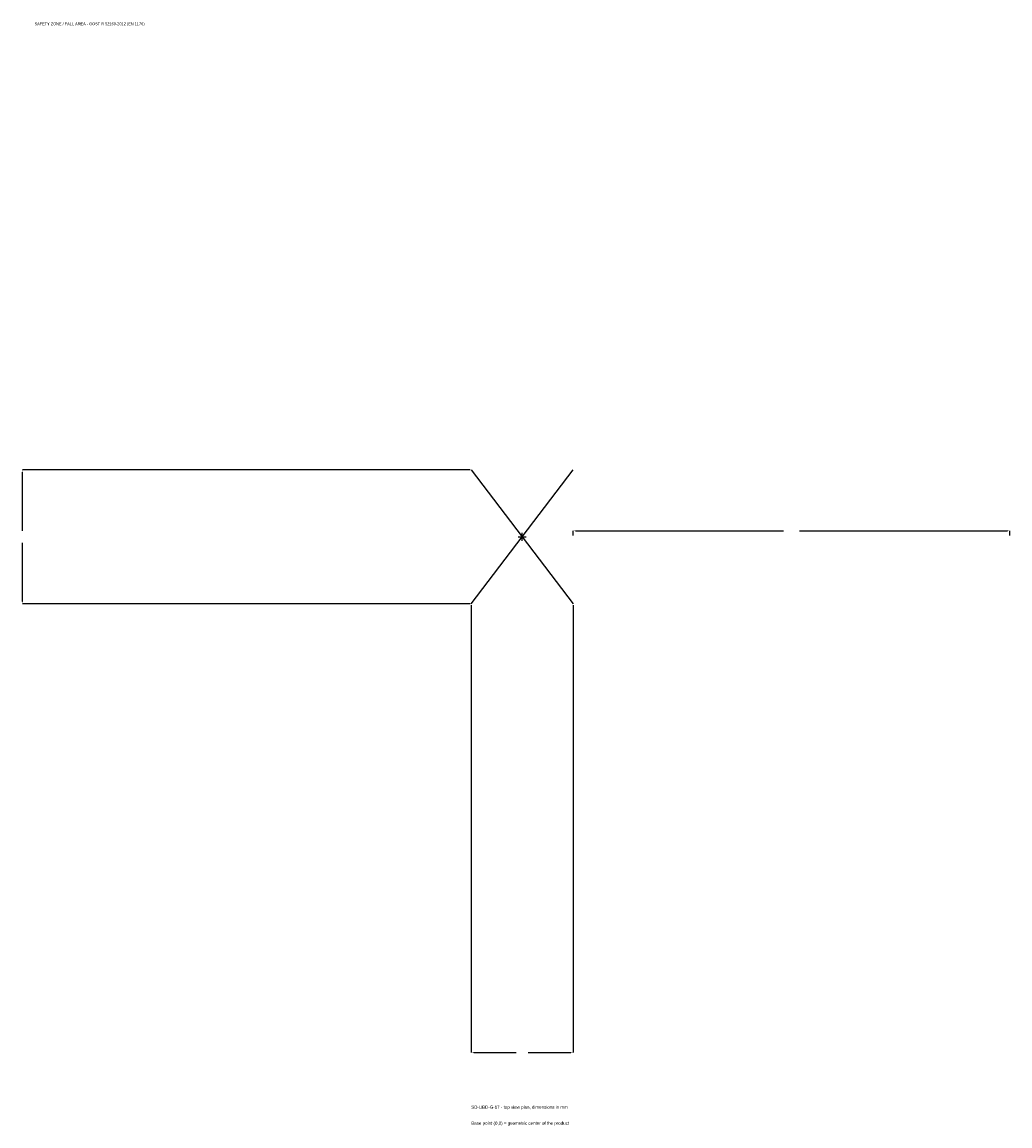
# Model space of a CAD drawing. Extents: x -1718 to 1675, y -2024 to 1768.
import ezdxf

# ---------------------------------------------------------------- set-up
doc = ezdxf.new("R2010")
doc.units = 0
for name, color, linetype in [('GP_MAF_zona_bezopasnosti', 1, 'Continuous'), ('ZSK_DANNYE', 3, 'Continuous'), ('ZSK_KONTUR', 7, 'Continuous'), ('ZSK_RAZMERY', 8, 'Continuous')]:
    doc.layers.add(name, color=color, linetype=linetype)
doc.dimstyles.new('ORION', dxfattribs={"dimtxt": 13.8, "dimasz": 8.28, "dimexe": 1.25, "dimexo": 4.14, "dimtad": 1, "dimcen": 2.5, "dimazin": 3, "dimtfac": 1, "dimtmove": 0, "dimatfit": 3})

# ---------------------------------------------------------------- blocks, each defined once
blk = doc.blocks.new('_CLOSEDFILLED')
at = {"color": 0, "linetype": 'BYBLOCK'}
blk.add_solid([(-1, 0.16), (0, 0), (-1, -0.16)], dxfattribs=at)
blk = doc.blocks.new('*D1')
for p, q in [((-175, -234.14), (-175, -1771.4)), ((175, -234.14), (175, -1771.4)), ((-166.72, -1771.4), (-20.7, -1771.4)), ((20.7, -1771.4), (166.72, -1771.4))]:
    blk.add_line(p, q)
at = {"layer": 'Defpoints'}
for p in [(-175, -230), (175, -230), (-175, -1771.4)]:
    blk.add_point(p, dxfattribs=at)
at = {"layer": 'ZSK_RAZMERY', "xscale": 8.28, "yscale": 8.28, "rotation": 180}
blk.add_blockref('_CLOSEDFILLED', (-175, -1771.4), dxfattribs=at)
at = {"layer": 'ZSK_RAZMERY', "xscale": 8.28, "yscale": 8.28}
blk.add_blockref('_CLOSEDFILLED', (175, -1771.4), dxfattribs=at)
blk = doc.blocks.new('*D2')
for p, q in [((-179.14, 230), (-1716.4, 230)), ((-1716.4, 20.7), (-1716.4, 221.72)), ((-1716.4, -221.72), (-1716.4, -20.7)), ((-179.14, -230), (-1716.4, -230))]:
    blk.add_line(p, q)
at = {"layer": 'Defpoints'}
for p in [(-175, 230), (-1716.4, -230), (-175, -230)]:
    blk.add_point(p, dxfattribs=at)
at = {"layer": 'ZSK_RAZMERY', "xscale": 8.28, "yscale": 8.28}
for p, rotation in [((-1716.4, 230), 90), ((-1716.4, -230), 270)]:
    blk.add_blockref('_CLOSEDFILLED', p, dxfattribs=dict(at, rotation=rotation))
blk = doc.blocks.new('*D3')
for p, q in [((175, 4.14), (175, 20.7)), ((183.28, 20.7), (897.4, 20.7)), ((952.6, 20.7), (1666.72, 20.7)), ((1675, 4.14), (1675, 20.7))]:
    blk.add_line(p, q)
at = {"layer": 'Defpoints'}
for p in [(175, 20.7), (175, 0), (1675, 0)]:
    blk.add_point(p, dxfattribs=at)
at = {"layer": 'ZSK_RAZMERY', "xscale": 8.28, "yscale": 8.28, "rotation": 180}
blk.add_blockref('_CLOSEDFILLED', (175, 20.7), dxfattribs=at)
at = {"layer": 'ZSK_RAZMERY', "xscale": 8.28, "yscale": 8.28}
blk.add_blockref('_CLOSEDFILLED', (1675, 20.7), dxfattribs=at)
blk = doc.blocks.new('B1')
at = {"layer": 'ZSK_KONTUR'}
for p, q in [((-175, -230), (175, 230)), ((-175, 230), (175, -230))]:
    blk.add_line(p, q, dxfattribs=at)
at = {"layer": 'ZSK_RAZMERY'}
for p, q in [((-14, 0), (14, 0)), ((0, -14), (0, 14))]:
    blk.add_line(p, q, dxfattribs=at)
at = {"layer": 'GP_MAF_zona_bezopasnosti', "color": 1}
blk.add_text('SAFETY ZONE / FALL AREA - GOST R 52169-2012 (EN 1176)', height=9.66, dxfattribs=at).set_placement((-1675, 1757.6))
at = {"layer": 'ZSK_RAZMERY'}
dim = blk.add_linear_dim(base=(-1716.4, -230), p1=(-175, -230), p2=(-175, 230), angle=90, dimstyle='ORION', dxfattribs=at)
dim.commit()
dim.dimension.update_dxf_attribs({"geometry": '*D2', "text_midpoint": (-1716.4, 0)})
for base, p1, p2, picture, middle in [((175, 20.7), (175, 0), (1675, 0), '*D3', (925, 20.7)), ((-175, -1771.4), (-175, -230), (175, -230), '*D1', (0, -1771.4))]:
    dim = blk.add_linear_dim(base=base, p1=p1, p2=p2, dimstyle='ORION', dxfattribs=at)
    dim.commit()
    dim.dimension.update_dxf_attribs({"geometry": picture, "text_midpoint": middle})

msp = doc.modelspace()

# ---------------------------------------------------------------- block references
msp.add_blockref('B1', (0, 0))

# ---------------------------------------------------------------- texts
at = {"layer": 'ZSK_DANNYE', "color": 3}
msp.add_text('SD-UBD-G-17 - top view plan, dimensions in mm', height=11.04, dxfattribs=at).set_placement((-175, -1964.6))
at = {"layer": 'ZSK_DANNYE', "color": 7}
msp.add_text('Base point (0,0) = geometric center of the product', height=11.04, dxfattribs=at).set_placement((-175, -2019.8))

doc.saveas('drawing.dxf')
